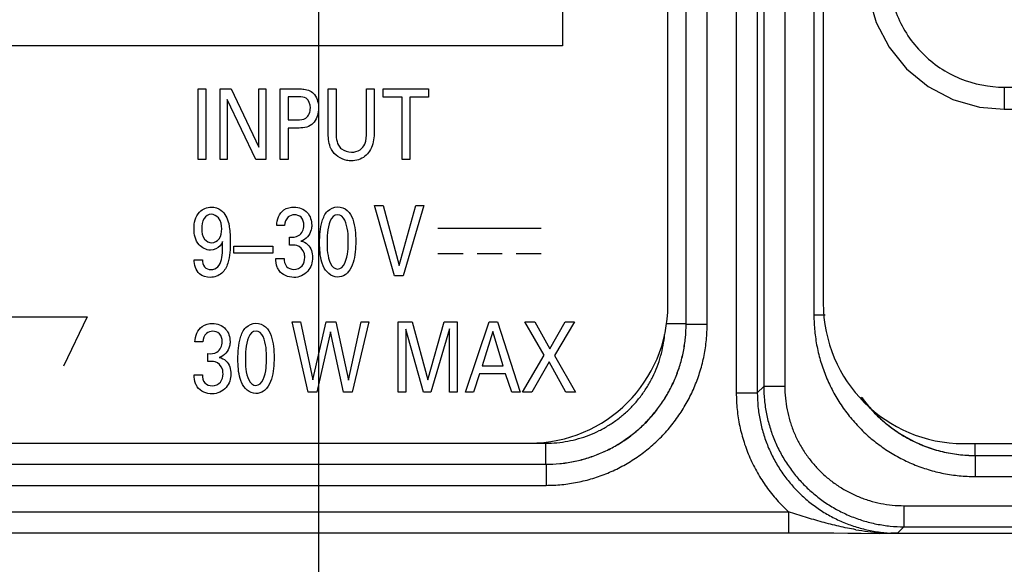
# Model space of a CAD drawing. Header units: inches. Extents: x 0 to 34, y 0 to 22.
# Tile 80 of 129: x 12.439 to 13.141, y 15.383 to 15.771. Entities that reach past the tile are written whole.
import ezdxf

# ---------------------------------------------------------------- set-up
doc = ezdxf.new("R2010")
doc.units = ezdxf.units.IN
doc.header["$LTSCALE"] = 1.87
doc.header["$MEASUREMENT"] = 0
doc.layers.get('0').update_dxf_attribs({"linetype": 'CONTINUOUS'})
doc.layers.add('02___PRT_ALL_AXES', color=7, linetype='CONTINUOUS')
doc.layers.add('DIMENSIONS', color=7, linetype='CONTINUOUS')
doc.styles.get("Standard").update_dxf_attribs({"font": 'txt', "width": 0.8})
doc.dimstyles.new('DIMSTYLE_3', dxfattribs={"dimtxt": 0.125, "dimasz": 0.18, "dimexe": 0.125, "dimexo": 0.0625, "dimgap": 0.03125, "dimtad": 0, "dimtih": 1, "dimtoh": 1, "dimzin": 0, "dimdsep": 46, "dimtxsty": 'STANDARD', "dimblk": '_FILLED', "dimblk1": '_FILLED', "dimblk2": '_FILLED', "dimcen": 0.09, "dimazin": 0, "dimtp": 0.01, "dimtm": 0.01, "dimtfac": 1, "dimtofl": 0, "dimtmove": 0, "dimatfit": 3, "dimldrblk": '_FILLED', "dimfxl": 1, "dimtolj": 1, "dimtzin": 0, "dimarcsym": 0})

# ---------------------------------------------------------------- blocks, each defined once
blk = doc.blocks.new('*D20')
at = {"layer": 'DIMENSIONS', "color": 2, "linetype": 'CONTINUOUS'}
blk.add_line((12.65194, 15.85333), (12.65194, 14.71701), dxfattribs=at)
at = {"layer": 'DIMENSIONS', "color": 2, "linetype": 'CONTINUOUS', "insert": (12.58944, 14.65451), "char_height": 0.125, "width": 1.225, "attachment_point": 3, "rotation": 90, "line_spacing_factor": 0.9}
blk.add_mtext('19.44{\\ftxt.shx;\\W1.000000;\\H0.125000; }[.766]', dxfattribs=at)
blk = doc.blocks.new('_FILLED')
at = {"color": 0, "linetype": 'BYBLOCK'}
blk.add_solid([(0, 0), (-1, 0.1736), (-1, -0.1736)], dxfattribs=at)
blk = doc.blocks.new('*D21')
at = {"layer": 'DIMENSIONS', "color": 2, "linetype": 'CONTINUOUS'}
blk.add_line((14.41194, 16.14719), (14.41194, 14.71701), dxfattribs=at)
at = {"layer": 'DIMENSIONS', "color": 2, "linetype": 'CONTINUOUS', "insert": (14.34944, 14.65451), "char_height": 0.125, "width": 1.325, "attachment_point": 3, "rotation": 90, "line_spacing_factor": 0.9}
blk.add_mtext('64.15{\\ftxt.shx;\\W1.000000;\\H0.125000; }[2.526]', dxfattribs=at)
blk = doc.blocks.new('*D25')
at = {"layer": 'DIMENSIONS', "color": 2, "linetype": 'CONTINUOUS'}
blk.add_line((12.83586, 16.15366), (11.19848, 16.15366), dxfattribs=at)
at = {"layer": 'DIMENSIONS', "color": 2, "linetype": 'CONTINUOUS', "insert": (11.13598, 16.21616), "char_height": 0.125, "width": 1.225, "attachment_point": 3, "line_spacing_factor": 0.9}
blk.add_mtext('19.03{\\ftxt.shx;\\W1.000000;\\H0.125000; }[.749]', dxfattribs=at)
blk = doc.blocks.new('*D29')
at = {"layer": 'DIMENSIONS', "color": 2, "linetype": 'CONTINUOUS'}
blk.add_line((16.67092, 16.33208), (16.67092, 14.71701), dxfattribs=at)
at = {"layer": 'DIMENSIONS', "color": 2, "linetype": 'CONTINUOUS', "insert": (16.60842, 14.65451), "char_height": 0.125, "width": 1.425, "attachment_point": 3, "rotation": 90, "line_spacing_factor": 0.9}
blk.add_mtext('121.53{\\ftxt.shx;\\W1.000000;\\H0.125000; }[4.784]', dxfattribs=at)
blk = doc.blocks.new('*D30')
at = {"layer": 'DIMENSIONS', "color": 2, "linetype": 'CONTINUOUS'}
blk.add_line((17.19944, 16.53856), (17.19944, 14.71701), dxfattribs=at)
at = {"layer": 'DIMENSIONS', "color": 2, "linetype": 'CONTINUOUS', "insert": (17.13694, 14.65451), "char_height": 0.125, "width": 1.425, "attachment_point": 3, "rotation": 90, "line_spacing_factor": 0.9}
blk.add_mtext('134.95{\\ftxt.shx;\\W1.000000;\\H0.125000; }[5.313]', dxfattribs=at)
blk = doc.blocks.new('*D31')
at = {"layer": 'DIMENSIONS', "color": 2, "linetype": 'CONTINUOUS'}
blk.add_line((17.72592, 16.33208), (17.72592, 14.71701), dxfattribs=at)
at = {"layer": 'DIMENSIONS', "color": 2, "linetype": 'CONTINUOUS', "insert": (17.66342, 14.65451), "char_height": 0.125, "width": 1.425, "attachment_point": 3, "rotation": 90, "line_spacing_factor": 0.9}
blk.add_mtext('148.32{\\ftxt.shx;\\W1.000000;\\H0.125000; }[5.839]', dxfattribs=at)
blk = doc.blocks.new('*D32')
at = {"layer": 'DIMENSIONS', "color": 2, "linetype": 'CONTINUOUS'}
blk.add_line((18.78092, 16.33208), (18.78092, 14.71701), dxfattribs=at)
at = {"layer": 'DIMENSIONS', "color": 2, "linetype": 'CONTINUOUS', "insert": (18.71842, 14.65451), "char_height": 0.125, "width": 1.425, "attachment_point": 3, "rotation": 90, "line_spacing_factor": 0.9}
blk.add_mtext('175.12{\\ftxt.shx;\\W1.000000;\\H0.125000; }[6.894]', dxfattribs=at)
blk = doc.blocks.new('*D33')
at = {"layer": 'DIMENSIONS', "color": 2, "linetype": 'CONTINUOUS'}
blk.add_line((19.30894, 16.53856), (19.30894, 14.71701), dxfattribs=at)
at = {"layer": 'DIMENSIONS', "color": 2, "linetype": 'CONTINUOUS', "insert": (19.24644, 14.65451), "char_height": 0.125, "width": 1.425, "attachment_point": 3, "rotation": 90, "line_spacing_factor": 0.9}
blk.add_mtext('188.53{\\ftxt.shx;\\W1.000000;\\H0.125000; }[7.423]', dxfattribs=at)
blk = doc.blocks.new('*D34')
at = {"layer": 'DIMENSIONS', "color": 2, "linetype": 'CONTINUOUS'}
blk.add_line((19.83592, 16.33208), (19.83592, 14.71701), dxfattribs=at)
at = {"layer": 'DIMENSIONS', "color": 2, "linetype": 'CONTINUOUS', "insert": (19.77342, 14.65451), "char_height": 0.125, "width": 1.425, "attachment_point": 3, "rotation": 90, "line_spacing_factor": 0.9}
blk.add_mtext('201.92{\\ftxt.shx;\\W1.000000;\\H0.125000; }[7.949]', dxfattribs=at)
blk = doc.blocks.new('*D35')
at = {"layer": 'DIMENSIONS', "color": 2, "linetype": 'CONTINUOUS'}
blk.add_line((20.89089, 16.33212), (20.89089, 14.71701), dxfattribs=at)
at = {"layer": 'DIMENSIONS', "color": 2, "linetype": 'CONTINUOUS', "insert": (20.82839, 14.65451), "char_height": 0.125, "width": 1.425, "attachment_point": 3, "rotation": 90, "line_spacing_factor": 0.9}
blk.add_mtext('228.71{\\ftxt.shx;\\W1.000000;\\H0.125000; }[9.004]', dxfattribs=at)
blk = doc.blocks.new('*D36')
at = {"layer": 'DIMENSIONS', "color": 2, "linetype": 'CONTINUOUS'}
blk.add_line((21.94592, 16.33208), (21.94592, 14.71701), dxfattribs=at)
at = {"layer": 'DIMENSIONS', "color": 2, "linetype": 'CONTINUOUS', "insert": (21.88342, 14.65451), "char_height": 0.125, "width": 1.525, "attachment_point": 3, "rotation": 90, "line_spacing_factor": 0.9}
blk.add_mtext('255.51{\\ftxt.shx;\\W1.000000;\\H0.125000; }[10.059]', dxfattribs=at)
blk = doc.blocks.new('*D37')
at = {"layer": 'DIMENSIONS', "color": 2, "linetype": 'CONTINUOUS'}
blk.add_line((23.00092, 16.33208), (23.00092, 14.71701), dxfattribs=at)
at = {"layer": 'DIMENSIONS', "color": 2, "linetype": 'CONTINUOUS', "insert": (22.93842, 14.65451), "char_height": 0.125, "width": 1.525, "attachment_point": 3, "rotation": 90, "line_spacing_factor": 0.9}
blk.add_mtext('282.31{\\ftxt.shx;\\W1.000000;\\H0.125000; }[11.114]', dxfattribs=at)
blk = doc.blocks.new('*D38')
at = {"layer": 'DIMENSIONS', "color": 2, "linetype": 'CONTINUOUS'}
blk.add_line((23.52894, 16.53856), (23.52894, 14.71701), dxfattribs=at)
at = {"layer": 'DIMENSIONS', "color": 2, "linetype": 'CONTINUOUS', "insert": (23.46644, 14.65451), "char_height": 0.125, "width": 1.525, "attachment_point": 3, "rotation": 90, "line_spacing_factor": 0.9}
blk.add_mtext('295.72{\\ftxt.shx;\\W1.000000;\\H0.125000; }[11.643]', dxfattribs=at)
blk = doc.blocks.new('*D39')
at = {"layer": 'DIMENSIONS', "color": 2, "linetype": 'CONTINUOUS'}
blk.add_line((24.05592, 16.33208), (24.05592, 14.71701), dxfattribs=at)
at = {"layer": 'DIMENSIONS', "color": 2, "linetype": 'CONTINUOUS', "insert": (23.99342, 14.65451), "char_height": 0.125, "width": 1.525, "attachment_point": 3, "rotation": 90, "line_spacing_factor": 0.9}
blk.add_mtext('309.10{\\ftxt.shx;\\W1.000000;\\H0.125000; }[12.169]', dxfattribs=at)
blk = doc.blocks.new('*D40')
at = {"layer": 'DIMENSIONS', "color": 2, "linetype": 'CONTINUOUS'}
blk.add_line((24.82493, 15.44206), (24.82493, 14.71701), dxfattribs=at)
at = {"layer": 'DIMENSIONS', "color": 2, "linetype": 'CONTINUOUS', "insert": (24.76243, 14.65451), "char_height": 0.125, "width": 1.525, "attachment_point": 3, "rotation": 90, "line_spacing_factor": 0.9}
blk.add_mtext('328.64{\\ftxt.shx;\\W1.000000;\\H0.125000; }[12.938]', dxfattribs=at)
blk = doc.blocks.new('*D43')
at = {"layer": 'DIMENSIONS', "color": 2, "linetype": 'CONTINUOUS'}
blk.add_line((18.25363, 16.70727), (18.25363, 14.71701), dxfattribs=at)
at = {"layer": 'DIMENSIONS', "color": 2, "linetype": 'CONTINUOUS', "insert": (18.19113, 14.65451), "char_height": 0.125, "width": 1.425, "attachment_point": 3, "rotation": 90, "line_spacing_factor": 0.9}
blk.add_mtext('161.73{\\ftxt.shx;\\W1.000000;\\H0.125000; }[6.367]', dxfattribs=at)
blk = doc.blocks.new('*D44')
at = {"layer": 'DIMENSIONS', "color": 2, "linetype": 'CONTINUOUS'}
blk.add_line((17.96613, 16.99477), (11.19848, 16.99477), dxfattribs=at)
at = {"layer": 'DIMENSIONS', "color": 2, "linetype": 'CONTINUOUS', "insert": (11.13598, 17.05727), "char_height": 0.125, "width": 1.325, "attachment_point": 3, "line_spacing_factor": 0.9}
blk.add_mtext('40.39{\\ftxt.shx;\\W1.000000;\\H0.125000; }[1.590]', dxfattribs=at)
blk = doc.blocks.new('*D48')
at = {"layer": 'DIMENSIONS', "color": 2, "linetype": 'CONTINUOUS'}
for p, q in [((11.61081, 16.1095), (11.45991, 15.95964)), ((14.04629, 16.1095), (11.61081, 16.1095)), ((11.45991, 15.95964), (11.19848, 15.95964))]:
    blk.add_line(p, q, dxfattribs=at)
at = {"layer": 'DIMENSIONS', "color": 2, "linetype": 'CONTINUOUS', "insert": (11.13598, 16.02214), "char_height": 0.125, "width": 1.225, "attachment_point": 3, "line_spacing_factor": 0.9}
blk.add_mtext('17.90{\\ftxt.shx;\\W1.000000;\\H0.125000; }[.705]', dxfattribs=at)
blk = doc.blocks.new('*D52')
at = {"layer": 'DIMENSIONS', "color": 2, "linetype": 'CONTINUOUS'}
blk.add_line((12.9902, 18.93254), (11.19848, 18.93254), dxfattribs=at)
at = {"layer": 'DIMENSIONS', "color": 2, "linetype": 'CONTINUOUS', "insert": (11.13598, 18.99504), "char_height": 0.125, "width": 1.325, "attachment_point": 3, "line_spacing_factor": 0.9}
blk.add_mtext('89.61{\\ftxt.shx;\\W1.000000;\\H0.125000; }[3.528]', dxfattribs=at)

msp = doc.modelspace()

# ---------------------------------------------------------------- linework, layer by layer
at = {"color": 7, "linetype": 'CONTINUOUS'}
for p, q in [((12.94993, 18.83242), (12.94993, 15.5047)), ((12.96493, 18.83242), (12.96493, 15.5047)), ((12.96953, 18.82782), (12.96953, 15.5093)), ((12.98453, 18.82782), (12.98453, 15.5093)), ((12.91413, 15.55378), (12.91413, 18.7818)), ((12.91417, 15.55374), (12.91417, 18.78183)), ((12.92916, 15.55374), (12.92916, 18.78183)), ((13.00531, 18.7771), (13.00531, 15.56002)), ((12.90114, 15.56737), (12.90114, 18.77087)), ((13.14107, 15.7225), (13.14107, 15.70675)), ((13.14107, 15.7225), (13.90026, 15.7225)), ((13.14107, 15.70675), (13.90026, 15.70675)), ((12.91413, 15.55378), (12.89961, 15.55378)), ((12.91417, 15.55374), (12.91413, 15.55378)), ((13.01331, 15.56002), (13.00531, 15.56002)), ((12.91417, 15.55374), (12.92916, 15.55374)), ((12.94993, 15.5047), (12.96493, 15.5047)), ((12.96953, 15.5093), (12.96493, 15.5047)), ((12.98453, 15.5093), (12.96953, 15.5093)), ((12.41485, 15.46894), (12.80272, 15.46894)), ((12.80272, 15.46883), (12.81419, 15.46883)), ((12.81419, 15.45384), (12.81419, 15.46883)), ((13.12027, 15.46011), (13.12027, 15.46856)), ((13.12024, 15.46008), (13.12027, 15.46011)), ((13.12024, 15.46008), (13.12024, 15.44509)), ((13.12024, 15.46008), (15.74954, 15.46008)), ((13.12027, 15.46011), (15.7495, 15.46011)), ((12.39921, 15.4538), (12.81423, 15.4538)), ((12.39925, 15.45384), (12.81419, 15.45384)), ((12.81423, 15.4538), (12.81419, 15.45384)), ((12.81423, 15.4538), (12.81423, 15.43881)), ((13.12024, 15.44509), (15.74954, 15.44509)), ((12.39921, 15.43881), (12.81423, 15.43881)), ((13.06952, 15.42431), (13.06952, 15.40931)), ((13.06952, 15.42431), (15.88524, 15.42431)), ((12.24587, 15.41996), (12.98719, 15.41996)), ((12.98719, 15.41996), (12.98719, 15.40496)), ((13.06952, 15.40931), (13.06492, 15.40471)), ((13.06952, 15.40931), (15.88524, 15.40931)), ((12.24587, 15.40496), (12.98719, 15.40496)), ((13.0389, 15.4047), (13.05221, 15.40458)), ((13.05221, 15.40458), (13.06013, 15.40468)), ((13.0527, 15.40458), (13.05221, 15.40458)), ((13.05259, 15.40507), (13.05225, 15.4051)), ((13.05273, 15.40506), (13.05225, 15.4051)), ((13.05273, 15.40506), (13.05259, 15.40507)), ((24.72495, 15.40458), (13.0527, 15.40458)), ((13.06492, 15.40471), (13.06013, 15.40468))]:
    msp.add_line(p, q, dxfattribs=at)
at = {"color": 40, "linetype": 'CONTINUOUS'}
for p, q in [((12.82598, 16.01597), (12.82598, 15.75207)), ((12.82598, 15.75207), (12.42576, 15.75207)), ((12.56604, 15.67107), (12.56604, 15.72127)), ((12.56604, 15.72127), (12.5716, 15.72127)), ((12.5716, 15.72127), (12.5716, 15.67107)), ((12.58188, 15.67107), (12.58188, 15.72127)), ((12.58188, 15.72127), (12.5896, 15.72127)), ((12.5896, 15.72127), (12.60931, 15.67976)), ((12.60931, 15.67976), (12.60931, 15.72127)), ((12.60931, 15.72127), (12.61442, 15.72127)), ((12.61442, 15.72127), (12.61442, 15.67107)), ((12.62472, 15.67107), (12.62472, 15.72127)), ((12.62472, 15.72127), (12.63816, 15.72127)), ((12.63027, 15.71563), (12.63027, 15.69923)), ((12.63804, 15.71563), (12.63027, 15.71563)), ((12.65894, 15.69068), (12.65894, 15.72127)), ((12.65894, 15.72127), (12.66449, 15.72127)), ((12.66449, 15.72127), (12.66449, 15.69019)), ((12.68626, 15.69047), (12.68626, 15.72127)), ((12.68626, 15.72127), (12.69164, 15.72127)), ((12.69164, 15.72127), (12.69164, 15.69033)), ((12.69816, 15.71535), (12.69816, 15.72127)), ((12.69816, 15.72127), (12.73053, 15.72127)), ((12.71159, 15.71535), (12.69816, 15.71535)), ((12.71159, 15.67107), (12.71159, 15.71535)), ((12.7171, 15.71535), (12.7171, 15.67107)), ((12.73053, 15.71535), (12.7171, 15.71535)), ((12.73053, 15.72127), (12.73053, 15.71535)), ((12.58693, 15.71369), (12.58693, 15.67107)), ((12.60732, 15.67107), (12.58693, 15.71369)), ((12.63027, 15.69923), (12.63688, 15.69923)), ((12.63027, 15.69338), (12.63027, 15.67107)), ((12.63676, 15.69338), (12.63027, 15.69338)), ((12.5716, 15.67107), (12.56604, 15.67107)), ((12.58693, 15.67107), (12.58188, 15.67107)), ((12.61442, 15.67107), (12.60732, 15.67107)), ((12.63027, 15.67107), (12.62472, 15.67107)), ((12.7171, 15.67107), (12.71159, 15.67107)), ((12.70614, 15.58813), (12.69187, 15.63833)), ((12.69187, 15.63833), (12.69803, 15.63833)), ((12.69803, 15.63833), (12.70941, 15.59543)), ((12.70941, 15.59543), (12.7214, 15.63833)), ((12.72701, 15.63833), (12.71224, 15.58813)), ((12.7214, 15.63833), (12.72701, 15.63833)), ((12.62776, 15.62401), (12.62214, 15.62401)), ((12.73718, 15.62211), (12.81086, 15.62211)), ((12.63126, 15.61003), (12.63126, 15.61566)), ((12.59165, 15.60419), (12.59165, 15.60919)), ((12.59165, 15.60919), (12.61942, 15.60919)), ((12.61942, 15.60419), (12.59165, 15.60419)), ((12.61942, 15.60919), (12.61942, 15.60419)), ((12.73718, 15.60407), (12.75517, 15.60407)), ((12.76502, 15.60407), (12.783, 15.60407)), ((12.79287, 15.60407), (12.81086, 15.60407)), ((12.56332, 15.59961), (12.56914, 15.59961)), ((12.62153, 15.60051), (12.62742, 15.60051)), ((12.71224, 15.58813), (12.70614, 15.58813)), ((12.38152, 15.55877), (12.48688, 15.55877)), ((12.48688, 15.55877), (12.47003, 15.52364)), ((12.64467, 15.50519), (12.63329, 15.55539)), ((12.63329, 15.55539), (12.63923, 15.55539)), ((12.63923, 15.55539), (12.64788, 15.51409)), ((12.64788, 15.51409), (12.65743, 15.55539)), ((12.65743, 15.55539), (12.66432, 15.55539)), ((12.66432, 15.55539), (12.67337, 15.51375)), ((12.67337, 15.51375), (12.68248, 15.55539)), ((12.68792, 15.55539), (12.67604, 15.50519)), ((12.68248, 15.55539), (12.68792, 15.55539)), ((12.70884, 15.50519), (12.70884, 15.55539)), ((12.70884, 15.55539), (12.71866, 15.55539)), ((12.71866, 15.55539), (12.72998, 15.51402)), ((12.72998, 15.51402), (12.74159, 15.55539)), ((12.74159, 15.55539), (12.75075, 15.55539)), ((12.75075, 15.55539), (12.75075, 15.50519)), ((12.75678, 15.50519), (12.77366, 15.55539)), ((12.77366, 15.55539), (12.7796, 15.55539)), ((12.7796, 15.55539), (12.79582, 15.50519)), ((12.81299, 15.53148), (12.79912, 15.55539)), ((12.79912, 15.55539), (12.80622, 15.55539)), ((12.80622, 15.55539), (12.81705, 15.53606)), ((12.81705, 15.53606), (12.82787, 15.55539)), ((12.8346, 15.55539), (12.82033, 15.53133)), ((12.82787, 15.55539), (12.8346, 15.55539)), ((12.66061, 15.54808), (12.65067, 15.50519)), ((12.66987, 15.50519), (12.66061, 15.54808)), ((12.72688, 15.50519), (12.71422, 15.5501)), ((12.71422, 15.5501), (12.71422, 15.50519)), ((12.74531, 15.55038), (12.73215, 15.50519)), ((12.74531, 15.50519), (12.74531, 15.55038)), ((12.77638, 15.5485), (12.76861, 15.52389)), ((12.78376, 15.52389), (12.77638, 15.5485)), ((12.5695, 15.54107), (12.56389, 15.54107)), ((12.573, 15.5271), (12.573, 15.53272)), ((12.79745, 15.50519), (12.81299, 15.53148)), ((12.81638, 15.52674), (12.80416, 15.50519)), ((12.82832, 15.50519), (12.81638, 15.52674)), ((12.82033, 15.53133), (12.83532, 15.50519)), ((12.76861, 15.52389), (12.78376, 15.52389)), ((12.56328, 15.51757), (12.56916, 15.51757)), ((12.76683, 15.51827), (12.76249, 15.50519)), ((12.78543, 15.51827), (12.76683, 15.51827)), ((12.78976, 15.50519), (12.78543, 15.51827)), ((12.65067, 15.50519), (12.64467, 15.50519)), ((12.67604, 15.50519), (12.66987, 15.50519)), ((12.71422, 15.50519), (12.70884, 15.50519)), ((12.73215, 15.50519), (12.72688, 15.50519)), ((12.75075, 15.50519), (12.74531, 15.50519)), ((12.76249, 15.50519), (12.75678, 15.50519)), ((12.79582, 15.50519), (12.78976, 15.50519)), ((12.80416, 15.50519), (12.79745, 15.50519)), ((12.83532, 15.50519), (12.82832, 15.50519))]:
    msp.add_line(p, q, dxfattribs=at)
at = {"color": 7, "linetype": 'CONTINUOUS'}
for points in [[(13.04266, 15.80516), (13.04421, 15.78773), (13.04967, 15.76868), (13.05886, 15.75107), (13.07141, 15.73564), (13.08681, 15.72306), (13.10441, 15.71383), (13.12345, 15.70834), (13.14107, 15.70675)], [(12.98719, 15.40496), (12.99389, 15.40496), (13.0018, 15.40494), (13.01023, 15.4049), (13.01938, 15.40485), (13.02937, 15.40478), (13.0389, 15.4047)]]:
    msp.add_lwpolyline(points, dxfattribs=at)
for centre, radius, start, end in [((12.80272, 15.56737), 0.09843, 270, 360), ((13.06657, 15.59114), 0.18659, 260.33007, 265.60015), ((13.06518, 15.57435), 0.16974, 265.79324, 268.29319)]:
    msp.add_arc(centre, radius, start, end, dxfattribs=at)
for points, knots in [([(13.05841, 15.80516), (13.05841, 15.79441), (13.06271, 15.77267), (13.0811, 15.7452), (13.10858, 15.7268), (13.13032, 15.7225), (13.14107, 15.7225)], [0, 0, 0, 0, 0.249999, 0.499997, 0.749995, 1, 1, 1, 1]), ([(12.81419, 15.45384), (12.81746, 15.45384), (12.824, 15.45416), (12.83372, 15.4556), (12.84325, 15.45799), (12.8525, 15.4613), (12.86138, 15.4655), (12.8698, 15.47055), (12.87769, 15.4764), (12.88497, 15.483), (12.89157, 15.49028), (12.89742, 15.49817), (12.90247, 15.50659), (12.90667, 15.51547), (12.90998, 15.52472), (12.91237, 15.53425), (12.91381, 15.54397), (12.91413, 15.55051), (12.91413, 15.55378)], [0, 0, 0, 0, 0.0625, 0.124999, 0.187499, 0.249999, 0.312499, 0.374999, 0.437499, 0.499999, 0.5625, 0.625, 0.6875, 0.75, 0.8125, 0.875, 0.9375, 1, 1, 1, 1]), ([(13.00531, 15.56002), (13.00531, 15.55626), (13.00567, 15.54873), (13.00733, 15.53756), (13.01007, 15.5266), (13.01388, 15.51596), (13.01871, 15.50575), (13.02451, 15.49606), (13.03124, 15.48698), (13.03883, 15.47861), (13.0472, 15.47102), (13.05627, 15.46429), (13.06596, 15.45849), (13.07618, 15.45366), (13.08682, 15.44986), (13.09778, 15.44711), (13.10895, 15.44546), (13.11648, 15.44509), (13.12024, 15.44509)], [0, 0, 0, 0, 0.062501, 0.125, 0.1875, 0.25, 0.312499, 0.374999, 0.437499, 0.499998, 0.562498, 0.624998, 0.687498, 0.749997, 0.812497, 0.874998, 0.937498, 1, 1, 1, 1]), ([(12.81423, 15.43881), (12.81799, 15.43881), (12.82551, 15.43918), (12.83669, 15.44084), (12.84765, 15.44358), (12.85829, 15.44738), (12.8685, 15.45221), (12.87819, 15.45802), (12.88726, 15.46475), (12.89564, 15.47233), (12.90322, 15.48071), (12.90995, 15.48978), (12.91576, 15.49947), (12.92059, 15.50968), (12.92439, 15.52032), (12.92713, 15.53128), (12.92879, 15.54246), (12.92916, 15.54998), (12.92916, 15.55374)], [0, 0, 0, 0, 0.062501, 0.125, 0.1875, 0.25, 0.312499, 0.374999, 0.437499, 0.499998, 0.562498, 0.624998, 0.687498, 0.749997, 0.812497, 0.874998, 0.937498, 1, 1, 1, 1]), ([(12.81423, 15.4538), (12.8175, 15.4538), (12.82404, 15.45412), (12.83376, 15.45556), (12.84329, 15.45794), (12.85254, 15.46125), (12.86143, 15.46545), (12.86985, 15.4705), (12.87775, 15.47635), (12.88503, 15.48295), (12.89162, 15.49022), (12.89747, 15.49812), (12.90252, 15.50655), (12.90672, 15.51543), (12.91003, 15.52468), (12.91241, 15.53421), (12.91385, 15.54393), (12.91417, 15.55047), (12.91417, 15.55374)], [0, 0, 0, 0, 0.0625, 0.124999, 0.187499, 0.249999, 0.312499, 0.374998, 0.437498, 0.499998, 0.562498, 0.624998, 0.687498, 0.749998, 0.812498, 0.874998, 0.937499, 1, 1, 1, 1]), ([(12.81419, 15.46883), (12.81681, 15.46883), (12.82206, 15.46907), (12.82987, 15.47016), (12.83753, 15.47197), (12.845, 15.47448), (12.85221, 15.47767), (12.85909, 15.48151), (12.86558, 15.48597), (12.87163, 15.49102), (12.87719, 15.4966), (12.88221, 15.50267), (12.88665, 15.50918), (12.89046, 15.51608), (12.89362, 15.5233), (12.8961, 15.53078), (12.89787, 15.53845), (12.89858, 15.54366), (12.89881, 15.54627)], [0, 0, 0, 0, 0.0625, 0.125, 0.1875, 0.25, 0.3125, 0.375, 0.437499, 0.499999, 0.562499, 0.624999, 0.687499, 0.749999, 0.812498, 0.874998, 0.937498, 1, 1, 1, 1]), ([(12.94993, 15.5047), (12.94993, 15.50073), (12.95034, 15.49279), (12.95219, 15.48101), (12.95524, 15.46948), (12.95947, 15.45833), (12.96483, 15.44768), (12.97126, 15.43764), (12.97869, 15.42832), (12.98426, 15.42265), (12.98719, 15.41996)], [0, 0, 0, 0, 0.125003, 0.250001, 0.375001, 0.500001, 0.625001, 0.750001, 0.874999, 1, 1, 1, 1]), ([(12.96493, 15.5047), (12.96493, 15.50143), (12.96525, 15.49488), (12.96669, 15.48516), (12.96908, 15.47563), (12.97239, 15.46637), (12.97659, 15.45749), (12.98164, 15.44906), (12.9875, 15.44116), (12.9941, 15.43388), (13.00138, 15.42728), (13.00927, 15.42143), (13.0177, 15.41637), (13.02659, 15.41217), (13.03584, 15.40886), (13.04538, 15.40647), (13.0551, 15.40503), (13.06164, 15.40471), (13.06492, 15.40471)], [0, 0, 0, 0, 0.062501, 0.125, 0.187499, 0.249999, 0.312498, 0.374998, 0.437498, 0.499997, 0.562497, 0.624996, 0.687497, 0.749997, 0.812498, 0.874999, 0.937499, 1, 1, 1, 1]), ([(12.96953, 15.5093), (12.96953, 15.50603), (12.96986, 15.49948), (12.9713, 15.48976), (12.97369, 15.48023), (12.977, 15.47098), (12.9812, 15.46209), (12.98625, 15.45366), (12.9921, 15.44577), (12.9987, 15.43849), (13.00599, 15.43189), (13.01388, 15.42603), (13.02231, 15.42098), (13.03119, 15.41678), (13.04045, 15.41347), (13.04998, 15.41108), (13.0597, 15.40964), (13.06625, 15.40932), (13.06952, 15.40931)], [0, 0, 0, 0, 0.0625, 0.125, 0.1875, 0.25, 0.3125, 0.375, 0.4375, 0.5, 0.5625, 0.625, 0.6875, 0.749999, 0.812499, 0.874999, 0.9375, 1, 1, 1, 1]), ([(12.98453, 15.5093), (12.98453, 15.50652), (12.9848, 15.50096), (12.98603, 15.49269), (12.98806, 15.48459), (12.99087, 15.47672), (12.99444, 15.46917), (12.99874, 15.46201), (13.00371, 15.4553), (13.00932, 15.44911), (13.01551, 15.4435), (13.02222, 15.43852), (13.02939, 15.43423), (13.03694, 15.43065), (13.04481, 15.42784), (13.05291, 15.42581), (13.06117, 15.42459), (13.06674, 15.42431), (13.06952, 15.42431)], [0, 0, 0, 0, 0.0625, 0.125, 0.1875, 0.25, 0.3125, 0.375, 0.4375, 0.5, 0.562499, 0.624999, 0.687499, 0.749999, 0.812499, 0.874999, 0.9375, 1, 1, 1, 1]), ([(13.0391, 15.50163), (13.04141, 15.49843), (13.04639, 15.49229), (13.05491, 15.48405), (13.06434, 15.47687), (13.07455, 15.47085), (13.0854, 15.46608), (13.09674, 15.46263), (13.1084, 15.46054), (13.11629, 15.46008), (13.12024, 15.46008)], [0, 0, 0, 0, 0.125, 0.249999, 0.374999, 0.499998, 0.624998, 0.749998, 0.874997, 1, 1, 1, 1]), ([(13.03959, 15.50108), (13.0419, 15.49792), (13.04564, 15.49338), (13.05114, 15.48781), (13.05695, 15.48257), (13.06477, 15.47667), (13.07324, 15.47172), (13.08031, 15.46839), (13.08758, 15.46547), (13.09696, 15.46264), (13.10853, 15.46058), (13.11636, 15.46012), (13.12027, 15.46011)], [0, 0, 0, 0, 0.124987, 0.187507, 0.250027, 0.375014, 0.5, 0.56252, 0.62504, 0.750027, 0.875012, 1, 1, 1, 1]), ([(13.03523, 15.4072), (13.03118, 15.40788), (13.0231, 15.40951), (13.01109, 15.41257), (12.99913, 15.41612), (12.99118, 15.41868), (12.98719, 15.41996)], [0, 0, 0, 0, 0.247546, 0.496374, 0.747156, 1, 1, 1, 1])]:
    msp.add_open_spline(points, degree=3, knots=knots, dxfattribs=at)
at = {"color": 40, "linetype": 'CONTINUOUS'}
for points, knots in [([(12.64615, 15.70777), (12.64615, 15.71027), (12.64457, 15.71547), (12.63978, 15.71563), (12.63804, 15.71563)], [0, 0, 0, 0, 0.588674, 1, 1, 1, 1]), ([(12.63816, 15.72127), (12.63929, 15.72127), (12.64321, 15.72134), (12.64741, 15.71951), (12.64909, 15.71723)], [0, 0, 0, 0, 0.284821, 1, 1, 1, 1]), ([(12.63688, 15.69923), (12.63893, 15.69923), (12.64425, 15.69944), (12.64615, 15.70509), (12.64615, 15.70777)], [0, 0, 0, 0, 0.432538, 1, 1, 1, 1]), ([(12.64887, 15.6977), (12.64835, 15.69704), (12.64528, 15.6938), (12.64031, 15.69338), (12.63676, 15.69338)], [0, 0, 0, 0, 0.19119, 1, 1, 1, 1]), ([(12.66127, 15.67803), (12.66094, 15.67863), (12.65907, 15.68254), (12.65894, 15.68705), (12.65894, 15.69068)], [0, 0, 0, 0, 0.158815, 1, 1, 1, 1]), ([(12.66449, 15.69019), (12.66449, 15.68904), (12.66458, 15.68596), (12.66531, 15.68283), (12.66626, 15.68115)], [0, 0, 0, 0, 0.374112, 1, 1, 1, 1]), ([(12.67543, 15.67623), (12.67759, 15.67623), (12.68175, 15.67708), (12.68598, 15.68284), (12.68626, 15.68761), (12.68626, 15.69047)], [0, 0, 0, 0, 0.320599, 0.576023, 1, 1, 1, 1]), ([(12.69164, 15.69033), (12.69164, 15.68949), (12.69158, 15.6849), (12.6904, 15.68015), (12.68837, 15.67698)], [0, 0, 0, 0, 0.1829, 1, 1, 1, 1]), ([(12.66626, 15.68115), (12.66683, 15.68021), (12.6691, 15.67735), (12.67294, 15.67623), (12.67543, 15.67623)], [0, 0, 0, 0, 0.305643, 1, 1, 1, 1]), ([(12.67543, 15.67003), (12.67433, 15.67003), (12.66882, 15.6705), (12.66343, 15.67415), (12.66127, 15.67803)], [0, 0, 0, 0, 0.198645, 1, 1, 1, 1]), ([(12.68837, 15.67698), (12.68748, 15.67559), (12.68414, 15.6717), (12.67883, 15.67003), (12.67543, 15.67003)], [0, 0, 0, 0, 0.326517, 1, 1, 1, 1]), ([(12.56319, 15.62165), (12.56319, 15.62582), (12.56485, 15.6339), (12.57247, 15.63713), (12.57552, 15.63713)], [0, 0, 0, 0, 0.576949, 1, 1, 1, 1]), ([(12.57552, 15.63193), (12.57354, 15.63193), (12.56911, 15.62887), (12.56865, 15.62407), (12.56865, 15.62156)], [0, 0, 0, 0, 0.441646, 1, 1, 1, 1]), ([(12.57552, 15.63713), (12.57794, 15.63713), (12.58429, 15.63514), (12.58709, 15.6289), (12.58791, 15.62532)], [0, 0, 0, 0, 0.39708, 1, 1, 1, 1]), ([(12.58292, 15.6215), (12.58292, 15.62421), (12.58211, 15.62927), (12.57744, 15.63193), (12.57552, 15.63193)], [0, 0, 0, 0, 0.586699, 1, 1, 1, 1]), ([(12.62214, 15.62401), (12.62226, 15.62807), (12.62506, 15.63553), (12.63206, 15.63713), (12.63458, 15.63713)], [0, 0, 0, 0, 0.617719, 1, 1, 1, 1]), ([(12.63476, 15.63157), (12.6332, 15.63157), (12.62922, 15.63031), (12.62794, 15.62619), (12.62776, 15.62401)], [0, 0, 0, 0, 0.414957, 1, 1, 1, 1]), ([(12.63458, 15.63713), (12.63799, 15.63713), (12.64512, 15.63441), (12.64714, 15.62732), (12.64714, 15.62414)], [0, 0, 0, 0, 0.517839, 1, 1, 1, 1]), ([(12.64152, 15.62401), (12.64152, 15.62605), (12.64062, 15.63035), (12.63646, 15.63157), (12.63476, 15.63157)], [0, 0, 0, 0, 0.544844, 1, 1, 1, 1]), ([(12.65275, 15.61164), (12.65275, 15.61683), (12.65328, 15.62475), (12.65756, 15.63482), (12.66305, 15.63722), (12.66564, 15.63722)], [0, 0, 0, 0, 0.495517, 0.752965, 1, 1, 1, 1]), ([(12.66569, 15.63166), (12.66072, 15.63166), (12.65806, 15.62073), (12.65808, 15.61421), (12.65808, 15.61198)], [0, 0, 0, 0, 0.689377, 1, 1, 1, 1]), ([(12.66564, 15.63722), (12.66808, 15.63722), (12.67323, 15.63532), (12.67804, 15.62583), (12.67852, 15.618), (12.67852, 15.61275)], [0, 0, 0, 0, 0.240229, 0.482901, 1, 1, 1, 1]), ([(12.67314, 15.61211), (12.67314, 15.61475), (12.67325, 15.62118), (12.67023, 15.63166), (12.66569, 15.63166)], [0, 0, 0, 0, 0.367993, 1, 1, 1, 1]), ([(12.58791, 15.62532), (12.58808, 15.62455), (12.58891, 15.6203), (12.58902, 15.61593), (12.58902, 15.6124)], [0, 0, 0, 0, 0.182765, 1, 1, 1, 1]), ([(12.63126, 15.61566), (12.63346, 15.61542), (12.63898, 15.61572), (12.64152, 15.62129), (12.64152, 15.62401)], [0, 0, 0, 0, 0.450014, 1, 1, 1, 1]), ([(12.64714, 15.62414), (12.64714, 15.62307), (12.64672, 15.61838), (12.64298, 15.6138), (12.63947, 15.61282)], [0, 0, 0, 0, 0.228082, 1, 1, 1, 1]), ([(12.57491, 15.60641), (12.57191, 15.60641), (12.5647, 15.60999), (12.56319, 15.61766), (12.56319, 15.62165)], [0, 0, 0, 0, 0.429794, 1, 1, 1, 1]), ([(12.56865, 15.62156), (12.56865, 15.61904), (12.56936, 15.61414), (12.57398, 15.6117), (12.57592, 15.6117)], [0, 0, 0, 0, 0.564903, 1, 1, 1, 1]), ([(12.57592, 15.6117), (12.57785, 15.6117), (12.5823, 15.61432), (12.58292, 15.61906), (12.58292, 15.6215)], [0, 0, 0, 0, 0.442935, 1, 1, 1, 1]), ([(12.58902, 15.6124), (12.58902, 15.60724), (12.58876, 15.59927), (12.58375, 15.58906), (12.57775, 15.58702), (12.57486, 15.58702)], [0, 0, 0, 0, 0.477574, 0.731568, 1, 1, 1, 1]), ([(12.58353, 15.61246), (12.58308, 15.61141), (12.58129, 15.60817), (12.57742, 15.60641), (12.57491, 15.60641)], [0, 0, 0, 0, 0.313273, 1, 1, 1, 1]), ([(12.57531, 15.59251), (12.57707, 15.59251), (12.58091, 15.59418), (12.58375, 15.60202), (12.58368, 15.60819), (12.58353, 15.61246)], [0, 0, 0, 0, 0.222728, 0.461345, 1, 1, 1, 1]), ([(12.63947, 15.61282), (12.64121, 15.61251), (12.64616, 15.61021), (12.64768, 15.60447), (12.64768, 15.60114)], [0, 0, 0, 0, 0.345565, 1, 1, 1, 1]), ([(12.65526, 15.59516), (12.65491, 15.59604), (12.65309, 15.60133), (12.65275, 15.60702), (12.65275, 15.61164)], [0, 0, 0, 0, 0.171535, 1, 1, 1, 1]), ([(12.65808, 15.61198), (12.65808, 15.60948), (12.65803, 15.60315), (12.66106, 15.59293), (12.66558, 15.59293)], [0, 0, 0, 0, 0.355644, 1, 1, 1, 1]), ([(12.66558, 15.59293), (12.67042, 15.59293), (12.67312, 15.60352), (12.67314, 15.6099), (12.67314, 15.61211)], [0, 0, 0, 0, 0.686128, 1, 1, 1, 1]), ([(12.67852, 15.61275), (12.67852, 15.61019), (12.67829, 15.60271), (12.67646, 15.59467), (12.67319, 15.59084)], [0, 0, 0, 0, 0.336723, 1, 1, 1, 1]), ([(12.64213, 15.60121), (12.64213, 15.60234), (12.64181, 15.60587), (12.63891, 15.60906), (12.63659, 15.60968)], [0, 0, 0, 0, 0.319847, 1, 1, 1, 1]), ([(12.57486, 15.58702), (12.57217, 15.58702), (12.56532, 15.58884), (12.56339, 15.59601), (12.56332, 15.59961)], [0, 0, 0, 0, 0.42789, 1, 1, 1, 1]), ([(12.56914, 15.59961), (12.56914, 15.59783), (12.56973, 15.59392), (12.5736, 15.59251), (12.57531, 15.59251)], [0, 0, 0, 0, 0.509845, 1, 1, 1, 1]), ([(12.62381, 15.59196), (12.6233, 15.59268), (12.62186, 15.59535), (12.62159, 15.59842), (12.62153, 15.60051)], [0, 0, 0, 0, 0.297467, 1, 1, 1, 1]), ([(12.62742, 15.60051), (12.62739, 15.59854), (12.62826, 15.5942), (12.63255, 15.59265), (12.63447, 15.59265)], [0, 0, 0, 0, 0.506854, 1, 1, 1, 1]), ([(12.64768, 15.60114), (12.64768, 15.59775), (12.64552, 15.59026), (12.63803, 15.58695), (12.63436, 15.58695)], [0, 0, 0, 0, 0.480407, 1, 1, 1, 1]), ([(12.63447, 15.59265), (12.63662, 15.59265), (12.64114, 15.59461), (12.64213, 15.59916), (12.64213, 15.60121)], [0, 0, 0, 0, 0.511661, 1, 1, 1, 1]), ([(12.67319, 15.59084), (12.67258, 15.59012), (12.67045, 15.58812), (12.66747, 15.58717), (12.66553, 15.58717)], [0, 0, 0, 0, 0.328623, 1, 1, 1, 1]), ([(12.56389, 15.54107), (12.564, 15.54513), (12.5668, 15.55259), (12.57381, 15.55419), (12.57632, 15.55419)], [0, 0, 0, 0, 0.617753, 1, 1, 1, 1]), ([(12.57632, 15.55419), (12.57974, 15.55419), (12.58687, 15.55147), (12.58888, 15.54438), (12.58888, 15.5412)], [0, 0, 0, 0, 0.517983, 1, 1, 1, 1]), ([(12.5945, 15.5287), (12.5945, 15.53389), (12.59503, 15.54181), (12.59931, 15.55188), (12.6048, 15.55428), (12.60738, 15.55428)], [0, 0, 0, 0, 0.495601, 0.7531, 1, 1, 1, 1]), ([(12.60738, 15.55428), (12.60983, 15.55428), (12.61498, 15.55238), (12.61978, 15.54289), (12.62027, 15.53506), (12.62027, 15.52981)], [0, 0, 0, 0, 0.240235, 0.482904, 1, 1, 1, 1]), ([(12.5765, 15.54863), (12.57495, 15.54863), (12.57096, 15.54737), (12.56968, 15.54325), (12.5695, 15.54107)], [0, 0, 0, 0, 0.414924, 1, 1, 1, 1]), ([(12.58327, 15.54107), (12.58327, 15.54311), (12.58237, 15.54741), (12.57821, 15.54863), (12.5765, 15.54863)], [0, 0, 0, 0, 0.544844, 1, 1, 1, 1]), ([(12.60744, 15.54872), (12.60247, 15.54872), (12.59981, 15.53779), (12.59983, 15.53127), (12.59983, 15.52903)], [0, 0, 0, 0, 0.689385, 1, 1, 1, 1]), ([(12.61488, 15.52917), (12.61488, 15.53181), (12.61499, 15.53824), (12.61198, 15.54872), (12.60744, 15.54872)], [0, 0, 0, 0, 0.367993, 1, 1, 1, 1]), ([(12.573, 15.53272), (12.57521, 15.53248), (12.58072, 15.53278), (12.58327, 15.53835), (12.58327, 15.54107)], [0, 0, 0, 0, 0.450033, 1, 1, 1, 1]), ([(12.58888, 15.5412), (12.58888, 15.54013), (12.58847, 15.53544), (12.58472, 15.53086), (12.58122, 15.52988)], [0, 0, 0, 0, 0.228096, 1, 1, 1, 1]), ([(12.58388, 15.51827), (12.58388, 15.5194), (12.58356, 15.52294), (12.58065, 15.52612), (12.57833, 15.52674)], [0, 0, 0, 0, 0.31976, 1, 1, 1, 1]), ([(12.58122, 15.52988), (12.58295, 15.52957), (12.5879, 15.52727), (12.58943, 15.52153), (12.58943, 15.5182)], [0, 0, 0, 0, 0.34556, 1, 1, 1, 1]), ([(12.59701, 15.51222), (12.59665, 15.5131), (12.59484, 15.51839), (12.5945, 15.52408), (12.5945, 15.5287)], [0, 0, 0, 0, 0.171516, 1, 1, 1, 1]), ([(12.59983, 15.52903), (12.59983, 15.52654), (12.59978, 15.52021), (12.6028, 15.50999), (12.60733, 15.50999)], [0, 0, 0, 0, 0.355632, 1, 1, 1, 1]), ([(12.60733, 15.50999), (12.61217, 15.50999), (12.61487, 15.52058), (12.61488, 15.52696), (12.61488, 15.52917)], [0, 0, 0, 0, 0.686153, 1, 1, 1, 1]), ([(12.62027, 15.52981), (12.62027, 15.52725), (12.62003, 15.51977), (12.6182, 15.51173), (12.61494, 15.5079)], [0, 0, 0, 0, 0.336738, 1, 1, 1, 1]), ([(12.56555, 15.50902), (12.56504, 15.50974), (12.56362, 15.51241), (12.56333, 15.51548), (12.56328, 15.51757)], [0, 0, 0, 0, 0.297191, 1, 1, 1, 1]), ([(12.56916, 15.51757), (12.56914, 15.5156), (12.57001, 15.51126), (12.5743, 15.50971), (12.57622, 15.50971)], [0, 0, 0, 0, 0.506871, 1, 1, 1, 1]), ([(12.58943, 15.5182), (12.58943, 15.51481), (12.58726, 15.50732), (12.57977, 15.50401), (12.57611, 15.50401)], [0, 0, 0, 0, 0.480407, 1, 1, 1, 1]), ([(12.57622, 15.50971), (12.57836, 15.50971), (12.58288, 15.51167), (12.58388, 15.51622), (12.58388, 15.51827)], [0, 0, 0, 0, 0.511706, 1, 1, 1, 1]), ([(12.61494, 15.5079), (12.61432, 15.50718), (12.6122, 15.50518), (12.60922, 15.50423), (12.60728, 15.50423)], [0, 0, 0, 0, 0.328641, 1, 1, 1, 1])]:
    msp.add_open_spline(points, degree=3, knots=knots, dxfattribs=at)
for points in [[(12.64909, 15.71723), (12.65118, 15.71456), (12.65203, 15.71089), (12.65203, 15.7075)], [(12.65203, 15.7075), (12.65203, 15.70407), (12.65101, 15.70038), (12.64887, 15.6977)], [(12.63659, 15.60968), (12.63486, 15.6101), (12.63304, 15.6101), (12.63126, 15.61003)], [(12.63436, 15.58695), (12.63047, 15.58695), (12.62602, 15.58875), (12.62381, 15.59196)], [(12.66553, 15.58717), (12.66119, 15.58717), (12.65684, 15.59112), (12.65526, 15.59516)], [(12.57833, 15.52674), (12.5766, 15.52716), (12.57478, 15.52716), (12.573, 15.5271)], [(12.60728, 15.50423), (12.60294, 15.50423), (12.59858, 15.50818), (12.59701, 15.51222)], [(12.57611, 15.50401), (12.57221, 15.50401), (12.56776, 15.50581), (12.56555, 15.50902)]]:
    msp.add_open_spline(points, degree=3, dxfattribs=at)
at = {"layer": '02___PRT_ALL_AXES', "color": 7, "linetype": 'CONTINUOUS'}
for p, q in [((13.01195, 18.76856), (13.01195, 15.56856)), ((13.11195, 15.46856), (15.73195, 15.46856))]:
    msp.add_line(p, q, dxfattribs=at)
msp.add_arc((13.11195, 15.56856), 0.1, 180, 270, dxfattribs=at)

# ---------------------------------------------------------------- dimensions: what is measured, and where the dimension line sits
at = {"layer": 'DIMENSIONS', "color": 2, "linetype": 'CONTINUOUS'}
for feature_location, offset, dtype, origin, picture, middle in [((12.9902, 18.93254), (-1.79172, 0), 0, (13.0527, 15.40458), '*D52', (10.47348, 18.93254)), ((17.96613, 16.99477), (-6.76765, 0), 0, (18.02863, 15.40458), '*D44', (10.47348, 16.99477)), ((18.25363, 16.70727), (0, -1.99027), 1, (11.88644, 16.76977), '*D43', (18.25363, 13.94201)), ((17.19944, 16.53856), (0, -1.82155), 1, (11.88644, 16.60106), '*D30', (17.19944, 13.94201)), ((19.30894, 16.53856), (0, -1.82155), 1, (11.88644, 16.60106), '*D33', (19.30894, 13.94201)), ((23.52894, 16.53856), (0, -1.82155), 1, (11.88644, 16.60106), '*D38', (23.52894, 13.89201)), ((20.89089, 16.33212), (0, -1.61512), 1, (11.88644, 16.39462), '*D35', (20.89089, 13.94201)), ((16.67092, 16.33208), (0, -1.61507), 1, (11.88644, 16.39458), '*D29', (16.67092, 13.94201)), ((17.72592, 16.33208), (0, -1.61507), 1, (11.88644, 16.39458), '*D31', (17.72592, 13.94201)), ((18.78092, 16.33208), (0, -1.61507), 1, (11.88644, 16.39458), '*D32', (18.78092, 13.94201)), ((19.83592, 16.33208), (0, -1.61507), 1, (11.88644, 16.39458), '*D34', (19.83592, 13.94201)), ((21.94592, 16.33208), (0, -1.61507), 1, (11.88644, 16.39458), '*D36', (21.94592, 13.89201)), ((23.00092, 16.33208), (0, -1.61507), 1, (11.88644, 16.39458), '*D37', (23.00092, 13.89201)), ((24.05592, 16.33208), (0, -1.61507), 1, (11.88644, 16.39458), '*D39', (24.05592, 13.89201)), ((12.83586, 16.15366), (-1.63738, 0), 0, (12.89836, 15.40458), '*D25', (10.52348, 16.15366)), ((14.41194, 16.14719), (0, -1.43019), 1, (11.88644, 16.20969), '*D21', (14.41194, 13.99201)), ((14.04629, 16.1095), (-2.84781, -0.14986), 0, (14.10879, 15.40458), '*D48', (10.52348, 15.95964)), ((12.65194, 15.85333), (0, -1.13633), 1, (11.88644, 15.91583), '*D20', (12.65194, 14.04201)), ((24.82493, 15.44206), (0, -0.72506), 1, (11.88644, 15.50456), '*D40', (24.82493, 13.89201))]:
    dim = msp.add_ordinate_dim(feature_location=feature_location, offset=offset, dtype=dtype, origin=origin, dimstyle='DIMSTYLE_3', dxfattribs=at)
    dim.commit()
    dim.dimension.update_dxf_attribs({"geometry": picture, "text_midpoint": middle})

doc.saveas('drawing.dxf')
